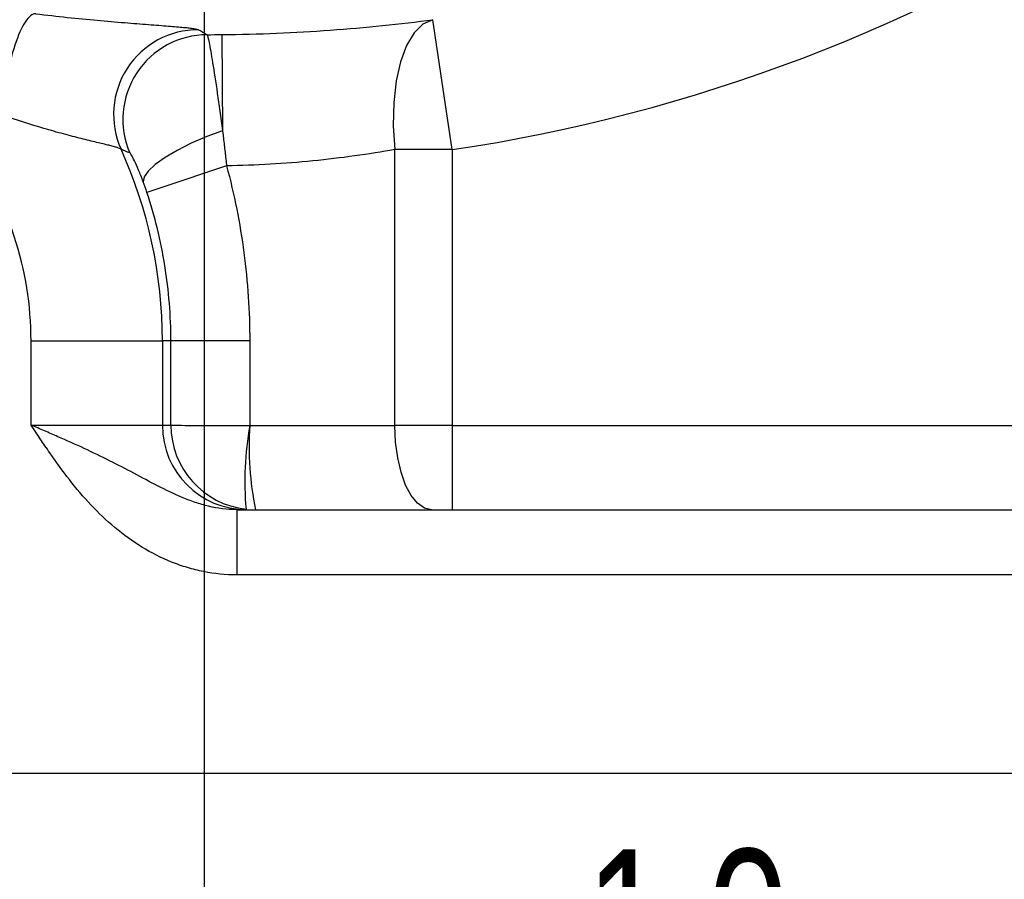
# Model space of a CAD drawing. Header units: inches. Extents: x 0.4 to 16.6, y 0.2 to 10.8.
# Tile 17 of 24: x 12.922 to 13.908, y 3.949 to 4.81. Entities that reach past the tile are written whole.
import ezdxf

# ---------------------------------------------------------------- set-up
doc = ezdxf.new("R2010")
doc.units = ezdxf.units.IN
doc.header["$MEASUREMENT"] = 0
doc.layers.add('SLD-0', color=7, linetype='Continuous', lineweight=25)
doc.styles.add('SLDTEXTSTYLE0', font='TXT', dxfattribs={"width": 0.75})
doc.dimstyles.new('SLDDIMSTYLE0', dxfattribs={"dimtxt": 0.145833, "dimasz": 0.13, "dimexe": 0, "dimexo": 0.0625, "dimgap": 0.036458, "dimtad": 0, "dimtih": 1, "dimtoh": 1, "dimdec": 1, "dimlfac": 1.9, "dimrnd": 1e-09, "dimzin": 12, "dimdsep": 46, "dimtxsty": 'SLDTEXTSTYLE0', "dimsah": 1, "dimcen": 0.09, "dimadec": 0, "dimazin": 3, "dimtfac": 1, "dimtdec": 1, "dimtofl": 0, "dimtmove": 0, "dimatfit": 3, "dimfxl": 0, "dimfrac": 2, "dimtolj": 1, "dimtzin": 12, "dimarcsym": 0})
doc.dimstyles.new('SLDDIMSTYLE1', dxfattribs={"dimtxt": 0.145833, "dimasz": 0.13, "dimexe": 0, "dimexo": 0.0625, "dimgap": 0.036458, "dimtad": 0, "dimtih": 1, "dimtoh": 1, "dimdec": 1, "dimlfac": 1.9, "dimrnd": 1e-09, "dimzin": 4, "dimdsep": 46, "dimtxsty": 'SLDTEXTSTYLE0', "dimsah": 1, "dimcen": 0.09, "dimadec": 0, "dimazin": 1, "dimtfac": 1, "dimtdec": 1, "dimtofl": 0, "dimtmove": 0, "dimatfit": 3, "dimfxl": 0, "dimfrac": 2, "dimtolj": 1, "dimtzin": 12, "dimarcsym": 0})

# ---------------------------------------------------------------- blocks, each defined once
blk = doc.blocks.new('_D')
at = {"layer": 'SLD-0'}
for p, q in [((13.15892, 7.9171), (15.74914, 7.9171)), ((15.62414, 7.9171), (15.62414, 6.198)), ((15.4625, 5.93671), (15.41815, 5.93671)), ((15.41815, 5.93671), (15.41815, 5.705)), ((15.78577, 5.93671), (15.83013, 5.93671)), ((15.83013, 5.93671), (15.83013, 5.705)), ((15.41815, 5.705), (15.4625, 5.705)), ((15.83013, 5.705), (15.78577, 5.705)), ((15.62414, 4.05558), (15.62414, 5.67543)), ((14.4446, 4.05558), (15.74914, 4.05558))]:
    blk.add_line(p, q, dxfattribs=at)
for points in [[(15.62414, 7.9171), (15.60414, 7.7871), (15.64414, 7.7871)], [(15.62414, 4.05558), (15.64414, 4.18558), (15.60414, 4.18558)]]:
    blk.add_solid(points, dxfattribs=at)
at = {"layer": 'SLD-0', "char_height": 0.145833, "attachment_point": 1, "style": 'SLDTEXTSTYLE0'}
for s, insert in [('7.3', (15.48951, 6.15427)), ('186', (15.4625, 5.89299))]:
    blk.add_mtext(s, dxfattribs=dict(at, insert=insert))
blk = doc.blocks.new('_D_1')
at = {"layer": 'SLD-0'}
for p, q in [((13.10708, 5.48196), (13.10708, 3.63688)), ((12.59918, 4.12642), (12.59918, 3.63688)), ((12.59918, 3.76188), (13.10708, 3.76188)), ((13.10708, 3.76188), (13.34385, 3.76188)), ((13.51589, 3.76188), (13.47153, 3.76188)), ((13.47153, 3.76188), (13.47153, 3.53017)), ((13.7314, 3.76188), (13.77576, 3.76188)), ((13.77576, 3.76188), (13.77576, 3.53017)), ((13.47153, 3.53017), (13.51589, 3.53017)), ((13.77576, 3.53017), (13.7314, 3.53017))]:
    blk.add_line(p, q, dxfattribs=at)
for points in [[(12.59918, 3.76188), (12.72918, 3.74188), (12.72918, 3.78188)], [(13.10708, 3.76188), (12.97708, 3.78188), (12.97708, 3.74188)]]:
    blk.add_solid(points, dxfattribs=at)
at = {"layer": 'SLD-0', "char_height": 0.145833, "attachment_point": 1, "style": 'SLDTEXTSTYLE0'}
for s, insert in [('1.0', (13.48902, 3.97944)), ('25', (13.51589, 3.71815))]:
    blk.add_mtext(s, dxfattribs=dict(at, insert=insert))
blk = doc.blocks.new('_D_3')
at = {"layer": 'SLD-0'}
for p, q in [((12.59918, 4.12642), (12.59918, 3.06444)), ((14.66092, 4.00558), (14.66092, 3.06444)), ((12.59918, 3.18944), (13.34385, 3.18944)), ((13.51589, 3.18944), (13.47153, 3.18944)), ((13.47153, 3.18944), (13.47153, 2.95772)), ((13.7314, 3.18944), (13.77576, 3.18944)), ((13.77576, 3.18944), (13.77576, 2.95772)), ((14.66092, 3.18944), (13.90344, 3.18944)), ((13.47153, 2.95772), (13.51589, 2.95772)), ((13.77576, 2.95772), (13.7314, 2.95772))]:
    blk.add_line(p, q, dxfattribs=at)
for points in [[(12.59918, 3.18944), (12.72918, 3.16944), (12.72918, 3.20944)], [(14.66092, 3.18944), (14.53092, 3.20944), (14.53092, 3.16944)]]:
    blk.add_solid(points, dxfattribs=at)
at = {"layer": 'SLD-0', "char_height": 0.145833, "attachment_point": 1, "style": 'SLDTEXTSTYLE0'}
for s, insert in [('3.9', (13.48902, 3.407)), ('99', (13.51589, 3.14571))]:
    blk.add_mtext(s, dxfattribs=dict(at, insert=insert))

msp = doc.modelspace()

# ---------------------------------------------------------------- linework, layer by layer
at = {"color": 7, "linetype": 'Continuous', "lineweight": 25}
for p, q in [((13.35536, 4.67973), (13.33606, 4.80981)), ((13.12461, 4.79488), (13.12558, 4.69868)), ((13.35536, 4.67973), (13.298, 4.67973)), ((13.298, 4.40347), (13.298, 4.67973)), ((13.35536, 4.67973), (13.35536, 4.40347)), ((12.93375, 4.48821), (13.06521, 4.48821)), ((12.93375, 4.404), (12.93375, 4.48821)), ((13.06521, 4.48821), (13.06521, 4.404)), ((13.07374, 4.48821), (13.06521, 4.48821)), ((13.07374, 4.404), (13.07374, 4.48821)), ((13.15266, 4.48821), (13.07374, 4.48821)), ((13.15266, 4.48821), (13.15266, 4.40348)), ((12.93375, 4.404), (13.06521, 4.404)), ((13.06521, 4.404), (13.07374, 4.404)), ((13.15271, 4.40347), (13.298, 4.40347)), ((13.35536, 4.40347), (13.298, 4.40347)), ((13.35536, 4.40347), (13.35536, 4.31926)), ((13.35536, 4.40347), (14.0572, 4.40347)), ((13.13965, 4.31926), (13.13965, 4.254)), ((13.13965, 4.31926), (14.17157, 4.31926)), ((14.17157, 4.254), (13.13965, 4.254)), ((11.0268, 4.05558), (14.17157, 4.05558))]:
    msp.add_line(p, q, dxfattribs=at)
at = {"color": 7, "linetype": 'Continuous', "lineweight": 25, "flags": 128}
for points in [[(13.33606, 4.80981), (13.32614, 4.80535), (13.31723, 4.79661), (13.3096, 4.78391), (13.30353, 4.76767), (13.29922, 4.74844), (13.29682, 4.72687), (13.29641, 4.70371), (13.298, 4.67973)], [(13.12558, 4.69868), (13.10957, 4.69272), (13.09421, 4.68607), (13.08015, 4.67901), (13.06793, 4.67183), (13.05808, 4.66481), (13.05098, 4.65825), (13.04692, 4.65241), (13.04607, 4.64752)], [(13.33471, 4.31926), (13.32755, 4.32088), (13.32066, 4.32567), (13.31431, 4.33346), (13.30875, 4.34393), (13.30419, 4.35669), (13.3008, 4.37125), (13.29871, 4.38705), (13.298, 4.40347)]]:
    msp.add_lwpolyline(points, dxfattribs=at)
at = {"color": 7, "linetype": 'Continuous', "lineweight": 25}
for centre, radius, start, end in [((13.10892, 6.34078), 1.67924, 278.43881, 303.24536), ((13.10122, 4.71495), 0.08484, 89.90294, 204.16295), ((13.11054, 4.70997), 0.08484, 90.22638, 203.30553), ((13.10892, 6.34078), 1.54598, 270.04772, 270.58127), ((12.59918, 4.48821), 0.33457, 0, 36.42237), ((12.59918, 4.48821), 0.46602, 0, 24.33241), ((15.72205, -3.25258), 8.32976, 108.134394, 108.711799), ((13.1499, 4.40396), 0.0847, 179.97273, 269.97271), ((13.46598, 4.34789), 0.31821, 169.93899, 185.06576), ((13.46741, 4.38252), 0.3154, 176.19034, 191.5694)]:
    msp.add_arc(centre, radius, start, end, dxfattribs=at)
for major_axis, ratio, start_param, end_param in [((-0.01172, 0.08392), 0.99901, 1.432204, 2.891618), ((0.08474, -0.00002), 0.006205, 3.185228, 4.644641)]:
    msp.add_ellipse((13.1584, 4.404), major_axis=major_axis, ratio=ratio, start_param=start_param, end_param=end_param, dxfattribs=at)
for points, knots in [([(12.9384, 4.81573), (12.9351, 4.81569), (12.93149, 4.81284), (12.92433, 4.80205), (12.92079, 4.79413), (12.91446, 4.77472), (12.91168, 4.76326), (12.90742, 4.73901), (12.90594, 4.72624), (12.90525, 4.71405)], [0, 0, 0, 0, 0.25, 0.25, 0.5, 0.5, 0.75, 0.75, 1, 1, 1, 1]), ([(12.9384, 4.81573), (12.96008, 4.81309), (12.98065, 4.81097), (13.00943, 4.80834), (13.01872, 4.80754), (13.03591, 4.80615), (13.04389, 4.80553), (13.05858, 4.80441), (13.06534, 4.8039), (13.0771, 4.80297), (13.08215, 4.80255), (13.0885, 4.80194), (13.09042, 4.80174), (13.09382, 4.80134), (13.09531, 4.80114), (13.09908, 4.80056), (13.10068, 4.80018), (13.10136, 4.7998)], [0, 0, 0, 0, 0.25, 0.25, 0.375, 0.375, 0.5, 0.5, 0.625, 0.625, 0.75, 0.75, 0.8125, 0.8125, 0.875, 0.875, 1, 1, 1, 1]), ([(13.12461, 4.79488), (13.16171, 4.79526), (13.19793, 4.79681), (13.251, 4.80065), (13.26852, 4.80219), (13.30299, 4.80571), (13.31975, 4.80768), (13.33606, 4.80981)], [0, 0, 0, 0, 0.5, 0.5, 0.75, 0.75, 1, 1, 1, 1]), ([(13.11021, 4.79481), (13.1105, 4.79434), (13.11111, 4.79169), (13.11294, 4.78206), (13.11412, 4.7753), (13.11694, 4.758), (13.11852, 4.74786), (13.1211, 4.73048), (13.12198, 4.72441), (13.12377, 4.71188), (13.12467, 4.7054), (13.12558, 4.69868)], [0, 0, 0, 0, 0.25, 0.25, 0.5, 0.5, 0.75, 0.75, 0.875, 0.875, 1, 1, 1, 1]), ([(13.02381, 4.68023), (13.02325, 4.68064), (13.02192, 4.68116), (13.01878, 4.68211), (13.01755, 4.68246), (13.01476, 4.68321), (13.0132, 4.68361), (13.00805, 4.68489), (13.004, 4.68587), (12.99701, 4.68756), (12.99453, 4.68816), (12.98938, 4.68942), (12.9867, 4.69009), (12.97839, 4.69218), (12.97246, 4.69371), (12.95993, 4.6971), (12.95334, 4.69895), (12.93334, 4.70481), (12.91946, 4.70922), (12.90525, 4.71405)], [0, 0, 0, 0, 0.125, 0.125, 0.1875, 0.1875, 0.25, 0.25, 0.375, 0.375, 0.4375, 0.4375, 0.5, 0.5, 0.625, 0.625, 0.75, 0.75, 1, 1, 1, 1]), ([(13.04607, 4.64752), (13.04446, 4.65185), (13.04288, 4.6558), (13.03987, 4.66288), (13.03849, 4.6659), (13.03606, 4.67092), (13.03504, 4.67284), (13.03345, 4.67554), (13.03291, 4.67628), (13.03263, 4.6764)], [0, 0, 0, 0, 0.25, 0.25, 0.5, 0.5, 0.75, 0.75, 1, 1, 1, 1]), ([(13.298, 4.67973), (13.2849, 4.67742), (13.27148, 4.6753), (13.24395, 4.67149), (13.22997, 4.66983), (13.18766, 4.66565), (13.15887, 4.66393), (13.12944, 4.66344)], [0, 0, 0, 0, 0.25, 0.25, 0.5, 0.5, 1, 1, 1, 1]), ([(13.12944, 4.66344), (13.1372, 4.63488), (13.14299, 4.60591), (13.15073, 4.54726), (13.15266, 4.5178), (13.15266, 4.48821)], [0, 0, 0, 0, 0.5, 0.5, 1, 1, 1, 1]), ([(13.07374, 4.48821), (13.07374, 4.51348), (13.07173, 4.53857), (13.0637, 4.58843), (13.05771, 4.61292), (13.04979, 4.63691)], [0, 0, 0, 0, 0.5, 0.5, 1, 1, 1, 1]), ([(13.13965, 4.254), (13.12843, 4.254), (13.11739, 4.25513), (13.10108, 4.25838), (13.09569, 4.25972), (13.08499, 4.26291), (13.07968, 4.26477), (13.06419, 4.27097), (13.0543, 4.27599), (13.03531, 4.28758), (13.02621, 4.2942), (13.00072, 4.31549), (12.98583, 4.33182), (12.96529, 4.35812), (12.95877, 4.36716), (12.94925, 4.38088), (12.94612, 4.38549), (12.93992, 4.39473), (12.93682, 4.39939), (12.93375, 4.404)], [0, 0, 0, 0, 0.125, 0.125, 0.1875, 0.1875, 0.25, 0.25, 0.375, 0.375, 0.5, 0.5, 0.75, 0.75, 0.875, 0.875, 0.9375, 0.9375, 1, 1, 1, 1]), ([(13.13965, 4.31926), (13.13003, 4.31926), (13.12067, 4.32054), (13.10698, 4.32382), (13.10247, 4.32514), (13.09368, 4.32811), (13.08938, 4.32976), (13.0767, 4.33505), (13.06853, 4.33903), (13.05245, 4.34728), (13.04453, 4.35154), (13.02855, 4.36), (13.0205, 4.36421), (13.00403, 4.37248), (12.99559, 4.37655), (12.97839, 4.38455), (12.9696, 4.38848), (12.95624, 4.39433), (12.95176, 4.39627), (12.94277, 4.40014), (12.93822, 4.40209), (12.93375, 4.404)], [0, 0, 0, 0, 0.125, 0.125, 0.1875, 0.1875, 0.25, 0.25, 0.375, 0.375, 0.5, 0.5, 0.625, 0.625, 0.75, 0.75, 0.875, 0.875, 0.9375, 0.9375, 1, 1, 1, 1])]:
    msp.add_open_spline(points, degree=3, knots=knots, dxfattribs=at)
for points in [[(13.10136, 4.7998), (13.10434, 4.79812), (13.10728, 4.79646), (13.11021, 4.79481)], [(13.12558, 4.69868), (13.1269, 4.68716), (13.12817, 4.67541), (13.12944, 4.66344)], [(13.03263, 4.6764), (13.02971, 4.67767), (13.02677, 4.67895), (13.02381, 4.68023)], [(13.04979, 4.63691), (13.04859, 4.64055), (13.04735, 4.64409), (13.04607, 4.64752)], [(13.15266, 4.40348), (13.15268, 4.40348), (13.15269, 4.40347), (13.15271, 4.40347)]]:
    msp.add_open_spline(points, degree=3, dxfattribs=at)

# ---------------------------------------------------------------- dimensions: what is measured, and where the dimension line sits
at = {"layer": 'SLD-0'}
dim = msp.add_linear_dim(base=(15.62414, 4.05558), p1=(13.10892, 7.9171), p2=(14.3946, 4.05558), angle=90, dimstyle='SLDDIMSTYLE0', dxfattribs=at)
dim.commit()
dim.dimension.update_dxf_attribs({"geometry": '_D', "text_midpoint": (15.62414, 5.93671), "dimtype": 160})
for base, p2, dimstyle, picture, middle in [((13.10708, 3.76188), (13.10708, 5.53196), 'SLDDIMSTYLE1', '_D_1', (13.62364, 3.76188)), ((14.66092, 3.18944), (14.66092, 4.05558), 'SLDDIMSTYLE0', '_D_3', (13.62364, 3.18944))]:
    dim = msp.add_linear_dim(base=base, p1=(12.59918, 4.17642), p2=p2, dimstyle=dimstyle, dxfattribs=at)
    dim.commit()
    dim.dimension.update_dxf_attribs({"geometry": picture, "text_midpoint": middle, "dimtype": 160})

doc.saveas('drawing.dxf')
